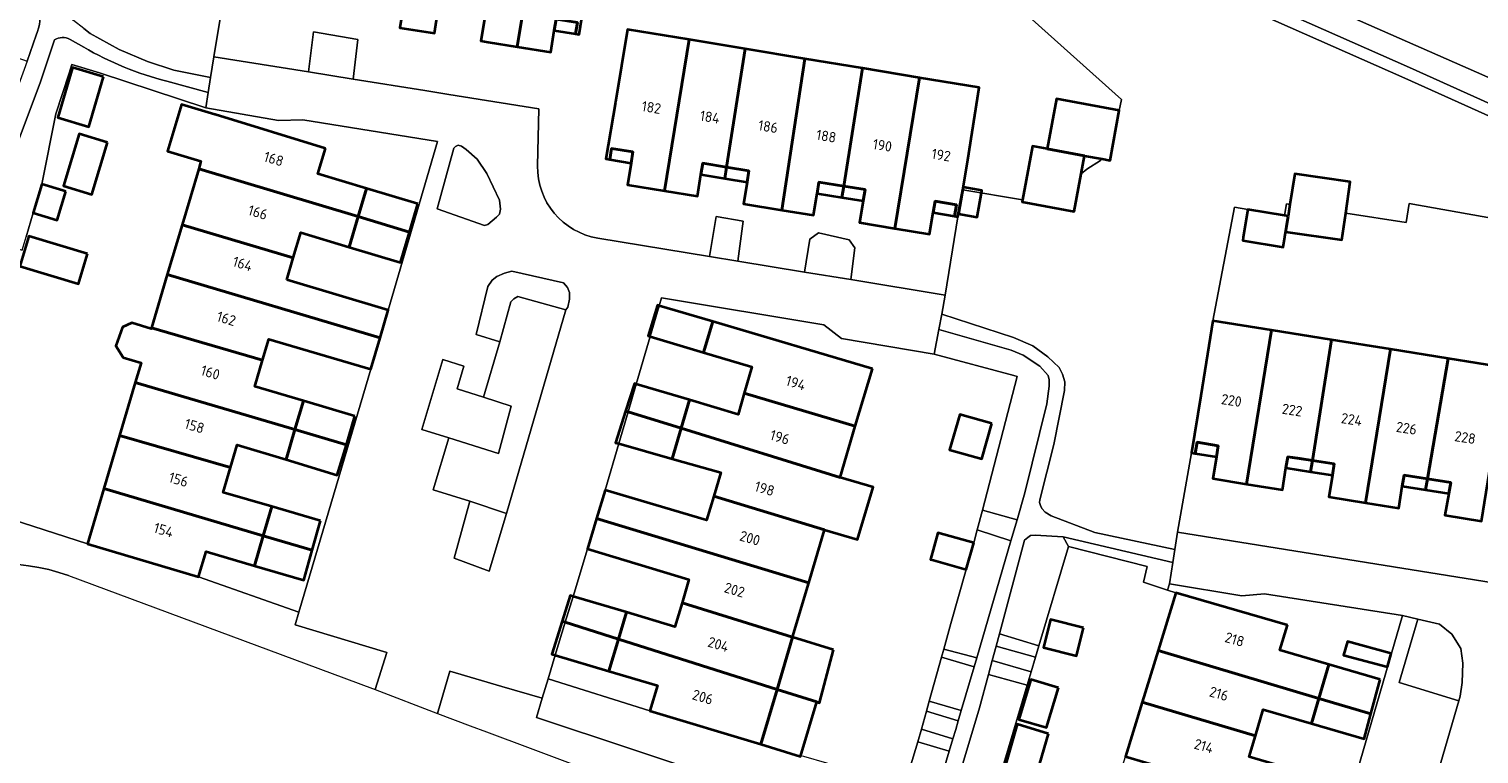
# Model space of a CAD drawing. Header units: metres. Extents: x 178952 to 185583, y 415201 to 419317.
# Tile 31 of 165: x 179960 to 180086, y 418398 to 418461. Entities that reach past the tile are written whole.
import ezdxf
from ezdxf.enums import TextEntityAlignment as Align

# ---------------------------------------------------------------- set-up
doc = ezdxf.new("R2010")
doc.units = ezdxf.units.M
for name, color, linetype, lineweight in [('B-XX-GR-BEPLANTING_CULTUUR_BODEMBEDEKKER-GV', 253, 'Continuous', 18), ('B-XX-GR-BEPLANTING_CULTUUR_BOSPLANTSOEN-GV', 253, 'Continuous', 18), ('B-XX-GR-BEPLANTING_CULTUUR_HEESTERS-GV', 253, 'Continuous', 18), ('B-XX-OG-BEBOUWING-GV', 252, 'Continuous', 35), ('B-XX-OG-BEBOUWING-T18', 252, 'Continuous', 18), ('B-XX-OG-BEBOUWING_SCHUUR-GV', 252, 'Continuous', 35), ('B-XX-OG-TERREIN_CULTUURSCHEIDING-GV', 253, 'Continuous', 18), ('B-XX-OG-WEG-GV', 253, 'Continuous', 18), ('B-XX-VH-VERHARDING_BETONSTRAATSTEEN-GV', 251, 'Continuous', 18)]:
    doc.layers.add(name, color=color, linetype=linetype, lineweight=lineweight)
doc.styles.add('NLCS-ISO-M-T18', font='NLCS-ISO.ttf', dxfattribs={"height": 1.8})

msp = doc.modelspace()

# ---------------------------------------------------------------- linework, layer by layer
at = {"layer": 'B-XX-GR-BEPLANTING_CULTUUR_BODEMBEDEKKER-GV'}
for points in [[(179999.897, 418448.444), (179999.043, 418449.674), (179998.098, 418450.52), (179997.705, 418450.813), (179997.409, 418450.884), (179997.175, 418450.775), (179997.027, 418450.648), (179995.579, 418445.362), (179999.685, 418443.924), (179999.994, 418444.027), (180000.742, 418444.652), (180001, 418444.922), (180001.069, 418445.357), (180001, 418446.141)], [(179999.897, 418448.444), (179999.043, 418449.674), (179998.098, 418450.52), (179997.705, 418450.813), (179997.409, 418450.884), (179997.175, 418450.775), (179997.027, 418450.648), (179995.579, 418445.362), (179999.685, 418443.924), (179999.994, 418444.027), (180000.742, 418444.652), (180001, 418444.922), (180001.069, 418445.357), (180001, 418446.141)], [(180007.056, 418438.117), (180006.875, 418438.57), (180006.539, 418438.958), (180002.064, 418439.984), (180001.423, 418439.803), (180000.748, 418439.5), (180000.361, 418439.189), (179999.97, 418438.639), (179998.955, 418434.478), (180001.007, 418433.841), (180001.986, 418437.313), (180002.244, 418437.584), (180002.585, 418437.785), (180006.746, 418436.607), (180006.928, 418436.857), (180007.065, 418437.539)], [(180007.056, 418438.117), (180006.875, 418438.57), (180006.539, 418438.958), (180002.064, 418439.984), (180001.423, 418439.803), (180000.748, 418439.5), (180000.361, 418439.189), (179999.97, 418438.639), (179998.955, 418434.478), (180001.007, 418433.841), (180001.986, 418437.313), (180002.244, 418437.584), (180002.585, 418437.785), (180006.746, 418436.607), (180006.928, 418436.857), (180007.065, 418437.539)], [(180002.001, 418428.28), (179999.605, 418429.046), (179997.335, 418429.771), (179997.903, 418431.74), (179996.073, 418432.311), (179994.267, 418426.248), (179996.606, 418425.518), (180000.915, 418424.174)], [(180002.001, 418428.28), (179999.605, 418429.046), (179997.335, 418429.771), (179997.903, 418431.74), (179996.073, 418432.311), (179994.267, 418426.248), (179996.606, 418425.518), (180000.915, 418424.174)], [(180001.608, 418418.96), (179998.431, 418420.03), (179997.059, 418415.091), (180000.107, 418413.98)], [(180001.608, 418418.96), (179998.431, 418420.03), (179997.059, 418415.091), (180000.107, 418413.98)], [(180084.332, 418407.256), (180083.575, 418408.502), (180082.495, 418409.377), (180080.613, 418409.811), (180078.993, 418404.317), (180084.166, 418402.734), (180084.286, 418403.145), (180084.465, 418404.305), (180084.51, 418405.993)], [(180004.19, 418401.287), (180004.691, 418402.95), (180001.197, 418403.975), (179996.68, 418405.3), (179995.63, 418401.62), (179998.444, 418400.567), (179999.869, 418400.034), (180003.649, 418398.62), (180036.372, 418386.378), (180037.528, 418390.215)], [(180004.19, 418401.287), (180004.691, 418402.95), (180001.197, 418403.975), (179996.68, 418405.3), (179995.63, 418401.62), (179998.444, 418400.567), (179999.869, 418400.034), (180003.649, 418398.62), (180036.372, 418386.378), (180037.528, 418390.215)]]:
    msp.add_lwpolyline(points, close=True, dxfattribs=at)
for points in [[(179974.89, 418413.48), (179965.26, 418416.33), (179952.977, 418420.304), (179953.495, 418421.837), (179948.119, 418423.747), (179947.577, 418422.463), (179947.51, 418422.266), (179945.905, 418417.568)], [(179963.627, 418413.591), (179987.498, 418404.715), (179990.2, 418403.71), (179991.23, 418406.91), (179983.28, 418409.31), (179983.605, 418410.41), (179974.89, 418413.48)]]:
    msp.add_lwpolyline(points, dxfattribs=at)
at = {"layer": 'B-XX-GR-BEPLANTING_CULTUUR_BODEMBEDEKKER-GV', "extrusion": (0, 0, -1)}
msp.add_arc((-179957.491, 418396.009), 18.622, 65.46899, 109.2378, dxfattribs=at)
at = {"layer": 'B-XX-GR-BEPLANTING_CULTUUR_BOSPLANTSOEN-GV'}
for points in [[(180100.62, 418447.184), (180079.496, 418456.706), (180050.654, 418469.473)], [(180100.62, 418447.184), (180079.496, 418456.706), (180050.654, 418469.473)], [(179964.949, 418461.006), (179965.498, 418460.578), (179968.004, 418459.197), (179970.477, 418458.141), (179972.767, 418457.408), (179975.941, 418456.757), (179976.23, 418458.56), (179977.347, 418465.397)], [(179964.949, 418461.006), (179965.498, 418460.578), (179968.004, 418459.197), (179970.477, 418458.141), (179972.767, 418457.408), (179975.941, 418456.757), (179976.23, 418458.56), (179977.347, 418465.397)], [(180046.635, 418462.28), (180054.917, 418454.867), (180054.73, 418453.893), (180054.729, 418453.888), (180053.928, 418449.573), (180053.256, 418449.698), (180053.107, 418449.553), (180051.923, 418448.809), (180051.425, 418448.407), (180050.814, 418445.139), (180046.304, 418445.976), (180046.339, 418446.167), (180041.156, 418447.031), (180040.741, 418444.68), (180039.641, 418437.89), (180039.335, 418436.243), (180045.546, 418434.213), (180047.228, 418433.49), (180048.53, 418432.554), (180049.53, 418431.615), (180049.816, 418431.042), (180049.994, 418430.376), (180049.965, 418429.624), (180049.05, 418424.941), (180047.84, 418420.166), (180047.822, 418419.916), (180047.891, 418419.647), (180048, 418419.413), (180048.303, 418419.09), (180048.833, 418418.776), (180052.623, 418417.322), (180059.542, 418415.841), (180059.781, 418417.34), (180060.991, 418424.23), (180061.811, 418429.16), (180062.85, 418435.66), (180064.719, 418445.533), (180065.879, 418445.324), (180069.058, 418444.791), (180069.226, 418445.796), (180069.53, 418445.749), (180069.936, 418448.409), (180074.758, 418447.705), (180074.364, 418445.004), (180079.607, 418444.196), (180079.852, 418445.849), (180090.407, 418443.967)], [(180046.635, 418462.28), (180054.917, 418454.867), (180054.73, 418453.893), (180054.729, 418453.888), (180053.928, 418449.573), (180053.256, 418449.698), (180053.107, 418449.553), (180051.923, 418448.809), (180051.425, 418448.407), (180050.814, 418445.139), (180046.304, 418445.976), (180046.339, 418446.167), (180041.156, 418447.031), (180040.741, 418444.68), (180039.641, 418437.89), (180039.335, 418436.243), (180045.546, 418434.213), (180047.228, 418433.49), (180048.53, 418432.554), (180049.53, 418431.615), (180049.816, 418431.042), (180049.994, 418430.376), (180049.965, 418429.624), (180049.05, 418424.941), (180047.84, 418420.166), (180047.822, 418419.916), (180047.891, 418419.647), (180048, 418419.413), (180048.303, 418419.09), (180048.833, 418418.776), (180052.623, 418417.322), (180059.542, 418415.841), (180059.781, 418417.34), (180060.991, 418424.23), (180061.811, 418429.16), (180062.85, 418435.66), (180064.719, 418445.533), (180065.879, 418445.324), (180069.058, 418444.791), (180069.226, 418445.796), (180069.53, 418445.749), (180069.936, 418448.409), (180074.758, 418447.705), (180074.364, 418445.004), (180079.607, 418444.196), (180079.852, 418445.849), (180090.407, 418443.967)]]:
    msp.add_lwpolyline(points, dxfattribs=at)
at = {"layer": 'B-XX-GR-BEPLANTING_CULTUUR_HEESTERS-GV'}
for points in [[(179960.199, 418465.16), (179959.527, 418466.933), (179959.147, 418465.501), (179959.011, 418464.84), (179958.988, 418464.764), (179959.191, 418464.701), (179957.678, 418459.663), (179957.492, 418459.719), (179957.307, 418459.13), (179960.027, 418458.178), (179960.831, 418460.437)], [(179962.417, 418460.02), (179961.153, 418456.298), (179957.812, 418447.377), (179956.033, 418442.896), (179959.6, 418441.799), (179959.943, 418442.952), (179960.557, 418445.032), (179961.299, 418447.519)], [(179964.942, 418459.387), (179963.759, 418460.062)], [(179961.299, 418447.519), (179962.522, 418453.612), (179963.68, 418457.134), (179963.905, 418457.885), (179966.317, 418457.179), (179975.52, 418454.13), (179975.731, 418455.448), (179972.144, 418456.439)]]:
    msp.add_lwpolyline(points, dxfattribs=at)
for points in [[(179988.717, 418460.055), (179984.872, 418460.733), (179984.42, 418457.248), (179988.303, 418456.626)], [(180022.131, 418444.314), (180019.773, 418444.71), (180019.189, 418441.25), (180021.668, 418440.842)], [(180045.325, 418416.587), (180042.412, 418417.561), (180042.112, 418416.414), (180041.464, 418414.115), (180040.122, 418409.423), (180039.508, 418407.221), (180042.365, 418406.456)], [(180050.322, 418416.108), (180049.857, 418416.943), (180047.431, 418417.092), (180047.039, 418417.058), (180046.801, 418416.899), (180046.52, 418416.655), (180044.338, 418408.539), (180047.763, 418407.504)], [(180049.857, 418416.943), (180050.322, 418416.108), (180057.146, 418414.374), (180056.834, 418413.001), (180058.912, 418412.317), (180059.071, 418412.88), (180059.365, 418414.729)], [(180047.466, 418406.505), (180044.049, 418407.465), (180043.719, 418406.237), (180047.088, 418405.233)], [(180046.745, 418404.078), (180043.392, 418405.019), (180042.61, 418402.112), (180041.078, 418396.997), (180044.322, 418395.932)], [(180023.651, 418398.97), (180014.031, 418401.85), (180005.206, 418404.645), (180004.691, 418402.95), (180004.19, 418401.287), (180037.528, 418390.215), (180037.551, 418390.292), (180038.809, 418394.466), (180036.088, 418395.286), (180033.349, 418396.162), (180027.368, 418397.894), (180027.113, 418397.968), (180027.094, 418397.904)]]:
    msp.add_lwpolyline(points, close=True, dxfattribs=at)
for centre, radius, start, end in [((179956.381, 418462.245), 4.803, 337.88508, 37.35824), ((179963.124, 418458.888), 1.335, 61.59881, 121.98634)]:
    msp.add_arc(centre, radius, start, end, dxfattribs=at)
at = {"layer": 'B-XX-GR-BEPLANTING_CULTUUR_HEESTERS-GV', "extrusion": (0, 0, -1)}
msp.add_arc((-179979.368, 418484.358), 28.839, 284.50667, 300.01492, dxfattribs=at)
at = {"layer": 'B-XX-OG-BEBOUWING-GV'}
for points in [[(179999.498, 418473.522), (179994.491, 418474.323), (179992.355, 418461.075), (179995.35, 418460.59), (179995.653, 418462.469), (179995.81, 418463.44), (179997.852, 418463.106)], [(180004.72, 418472.687), (179999.498, 418473.522), (179997.852, 418463.106), (179999.84, 418462.78), (179999.683, 418461.808), (179999.38, 418459.93), (180000, 418459.831), (180002.535, 418459.425)], [(180004.72, 418472.687), (179999.498, 418473.522), (179997.852, 418463.106), (179999.84, 418462.78), (179999.683, 418461.808), (179999.38, 418459.93), (180000, 418459.831), (180002.535, 418459.425)], [(180009.734, 418471.885), (180004.72, 418472.687), (180002.535, 418459.425), (180005.441, 418458.96), (180005.738, 418460.841), (180005.891, 418461.81), (180007.741, 418461.52), (180007.581, 418460.54), (180007.911, 418460.49), (180008.373, 418463.377), (180008.701, 418465.43)], [(180007.741, 418461.52), (180005.891, 418461.81), (180005.738, 418460.841), (180007.581, 418460.54)], [(180017.424, 418460.041), (180012.09, 418460.922), (180011.051, 418454.63), (180010.221, 418449.7), (180010.551, 418449.65), (180010.711, 418450.62), (180012.561, 418450.31), (180012.397, 418449.339), (180012.081, 418447.46), (180015.286, 418446.943)], [(180022.278, 418459.24), (180017.424, 418460.041), (180015.286, 418446.943), (180018.151, 418446.48), (180018.459, 418448.35), (180018.621, 418449.33), (180020.674, 418448.991)], [(180027.464, 418458.384), (180022.278, 418459.24), (180020.674, 418448.991), (180022.621, 418448.67), (180022.464, 418447.699), (180022.161, 418445.82), (180025.475, 418445.272)], [(180032.472, 418457.557), (180027.464, 418458.384), (180025.475, 418445.272), (180028.211, 418444.82), (180028.52, 418446.7), (180028.681, 418447.68), (180030.837, 418447.336)], [(180037.396, 418456.744), (180032.472, 418457.557), (180030.837, 418447.336), (180032.691, 418447.04), (180032.523, 418446.063), (180032.201, 418444.19), (180035.264, 418443.685)], [(180041.611, 418449.61), (180042.591, 418455.886), (180037.396, 418456.744), (180035.264, 418443.685), (180038.261, 418443.19), (180038.589, 418445.06), (180038.761, 418446.04), (180040.601, 418445.71), (180040.431, 418444.74), (180040.741, 418444.68), (180041.156, 418447.031)], [(179985.91, 418450.61), (179976.335, 418453.539), (179976.3, 418453.55), (179973.43, 418454.42), (179972.204, 418450.378), (179975.099, 418449.5), (179974.908, 418448.857), (179988.73, 418444.706), (179989.45, 418447.15), (179985.24, 418448.4)], [(179967.017, 418451.116), (179964.561, 418451.866), (179963.191, 418447.374), (179965.646, 418446.625)], [(180012.561, 418450.31), (180010.711, 418450.62), (180010.551, 418449.65), (180012.397, 418449.339)], [(180051.425, 418448.407), (180051.72, 418449.983), (180048.479, 418450.585), (180047.203, 418450.822), (180046.339, 418446.167), (180046.304, 418445.976), (180050.814, 418445.139)], [(179988.73, 418444.706), (179974.908, 418448.857), (179973.468, 418444.003), (179983.113, 418441.141), (179983.76, 418443.32), (179987.95, 418442.06)], [(180020.674, 418448.991), (180018.621, 418449.33), (180018.459, 418448.35), (180020.516, 418448.016)], [(180022.621, 418448.67), (180020.674, 418448.991), (180020.516, 418448.016), (180022.464, 418447.699)], [(180030.837, 418447.336), (180028.681, 418447.68), (180028.52, 418446.7), (180030.665, 418446.359)], [(180074.364, 418445.004), (180074.758, 418447.705), (180069.936, 418448.409), (180069.53, 418445.749), (180069.375, 418444.738), (180069.15, 418443.391), (180074.025, 418442.679)], [(179993.915, 418445.824), (179989.45, 418447.15), (179988.73, 418444.706), (179993.184, 418443.368)], [(180032.691, 418447.04), (180030.837, 418447.336), (180030.665, 418446.359), (180032.523, 418446.063)], [(180040.786, 418444.936), (180042.415, 418444.648), (180042.788, 418446.759), (180042.823, 418446.958), (180041.194, 418447.245)], [(180040.601, 418445.71), (180038.761, 418446.04), (180038.589, 418445.06), (180040.431, 418444.74)], [(179982.54, 418439.21), (179983.113, 418441.141), (179973.468, 418444.003), (179972.188, 418439.688), (179990.636, 418434.196), (179991.35, 418436.59)], [(179993.184, 418443.368), (179988.73, 418444.706), (179987.95, 418442.06), (179992.397, 418440.723)], [(179965.277, 418441.479), (179960.176, 418443.005), (179959.396, 418440.396), (179964.496, 418438.871)], [(179972.188, 418439.688), (179970.816, 418435.061), (179980.451, 418432.246), (179981, 418434.09), (179989.83, 418431.49), (179990.636, 418434.196)], [(180019.481, 418435.61), (180014.848, 418436.982), (180014.687, 418437.03), (180013.892, 418434.367), (180014.063, 418434.316), (180018.681, 418432.93)], [(179980.451, 418432.246), (179970.816, 418435.061), (179970.793, 418434.984), (179969.1, 418435.486), (179968.295, 418435.117), (179967.726, 418433.499), (179968.357, 418432.493), (179969.917, 418432.031), (179969.412, 418430.328), (179983.255, 418426.234), (179984, 418428.73), (179979.78, 418429.99)], [(180033.321, 418431.51), (180019.481, 418435.61), (180018.681, 418432.93), (180022.881, 418431.67), (180022.211, 418429.396), (180031.843, 418426.537)], [(180067.933, 418434.848), (180062.85, 418435.66), (180061.811, 418429.16), (180060.991, 418424.23), (180061.311, 418424.18), (180061.471, 418425.14), (180063.311, 418424.84), (180063.151, 418423.87), (180062.841, 418421.99), (180065.77, 418421.524)], [(180073.118, 418434.019), (180067.933, 418434.848), (180065.77, 418421.524), (180068.881, 418421.03), (180069.178, 418422.92), (180069.331, 418423.89), (180071.48, 418423.554)], [(180078.242, 418433.2), (180073.118, 418434.019), (180071.48, 418423.554), (180073.361, 418423.26), (180073.205, 418422.291), (180072.901, 418420.4), (180076.076, 418419.898)], [(180083.255, 418432.399), (180078.242, 418433.2), (180076.076, 418419.898), (180078.971, 418419.44), (180079.269, 418421.33), (180079.421, 418422.29), (180081.457, 418421.973)], [(180088.282, 418431.595), (180083.255, 418432.399), (180081.457, 418421.973), (180083.471, 418421.66), (180083.299, 418420.704), (180082.961, 418418.82), (180086.139, 418418.312)], [(179983.255, 418426.234), (179969.412, 418430.328), (179968.044, 418425.716), (179977.657, 418422.941), (179978.24, 418424.93), (179982.48, 418423.64)], [(180017.461, 418428.81), (180012.845, 418430.18), (180012.685, 418430.228), (180011.919, 418427.842), (180012.136, 418427.775), (180016.734, 418426.355)], [(179988.456, 418427.4), (179984, 418428.73), (179983.255, 418426.234), (179987.713, 418424.915)], [(180022.211, 418429.396), (180021.671, 418427.56), (180017.461, 418428.81), (180016.734, 418426.355), (180030.524, 418422.097), (180031.843, 418426.537)], [(180016.734, 418426.355), (180012.136, 418427.775), (180011.919, 418427.842), (180011.041, 418425.106), (180011.326, 418425.025), (180015.951, 418423.71)], [(179987.713, 418424.915), (179983.255, 418426.234), (179982.48, 418423.64), (179986.928, 418422.287)], [(180030.524, 418422.097), (180016.734, 418426.355), (180015.951, 418423.71), (180020.171, 418422.51), (180019.564, 418420.459), (180029.176, 418417.561), (180032.035, 418416.711), (180033.383, 418421.247)], [(179977.657, 418422.941), (179968.044, 418425.716), (179966.681, 418421.122), (179980.505, 418417.034), (179981.25, 418419.56), (179977.03, 418420.8)], [(180063.311, 418424.84), (180061.471, 418425.14), (180061.311, 418424.18), (180063.151, 418423.87)], [(180071.48, 418423.554), (180070.406, 418423.722), (180069.331, 418423.89), (180069.178, 418422.92), (180071.31, 418422.587)], [(180073.361, 418423.26), (180072.421, 418423.407), (180071.48, 418423.554), (180071.31, 418422.587), (180073.205, 418422.291)], [(180081.457, 418421.973), (180079.421, 418422.29), (180079.269, 418421.33), (180081.284, 418421.017)], [(180083.471, 418421.66), (180081.457, 418421.973), (180081.284, 418421.017), (180083.299, 418420.704)], [(179980.505, 418417.034), (179966.681, 418421.122), (179965.26, 418416.33), (179974.89, 418413.48), (179975.55, 418415.67), (179979.74, 418414.44)], [(180019.564, 418420.459), (180018.951, 418418.39), (180010.141, 418421), (180009.412, 418418.543), (180027.806, 418412.951), (180029.176, 418417.561)], [(179985.461, 418418.323), (179981.25, 418419.56), (179980.505, 418417.034), (179984.75, 418415.779)], [(180009.412, 418418.543), (180008.631, 418415.91), (180017.421, 418413.26), (180016.818, 418411.23), (180026.41, 418408.253), (180027.806, 418412.951)], [(179984.75, 418415.779), (179980.505, 418417.034), (179979.74, 418414.44), (179984.025, 418413.182)], [(180012.001, 418410.4), (180007.374, 418411.777), (180007.128, 418411.85), (180006.43, 418409.624), (180006.694, 418409.54), (180011.309, 418408.077)], [(180016.818, 418411.23), (180016.201, 418409.15), (180012.001, 418410.4), (180011.309, 418408.077), (180025.061, 418403.716), (180026.41, 418408.253)], [(180069.311, 418409.3), (180059.631, 418412.08), (180058.097, 418407.091), (180072.037, 418402.945), (180072.891, 418405.88), (180068.661, 418407.11)], [(180011.309, 418408.077), (180006.694, 418409.54), (180006.43, 418409.624), (180005.536, 418406.768), (180005.825, 418406.682), (180010.481, 418405.3)], [(180025.061, 418403.716), (180011.309, 418408.077), (180010.481, 418405.3), (180014.691, 418404.05), (180014.031, 418401.85), (180023.651, 418398.97)], [(180029.949, 418407.155), (180026.41, 418408.253), (180025.061, 418403.716), (180028.493, 418402.628), (180028.737, 418402.55)], [(180078.315, 418406.823), (180074.526, 418407.86), (180074.182, 418406.687), (180077.982, 418405.674)], [(180072.037, 418402.945), (180058.097, 418407.091), (180056.719, 418402.61), (180066.531, 418399.701), (180067.191, 418401.99), (180071.401, 418400.76)], [(180077.336, 418404.588), (180072.891, 418405.88), (180072.037, 418402.945), (180076.538, 418401.606)], [(180028.493, 418402.628), (180025.061, 418403.716), (180023.651, 418398.97), (180027.094, 418397.904)], [(180066.531, 418399.701), (180056.719, 418402.61), (180055.273, 418397.909), (180069.385, 418393.748), (180070.221, 418396.64), (180066.001, 418397.86)], [(180076.538, 418401.606), (180072.037, 418402.945), (180071.401, 418400.76), (180075.956, 418399.429)]]:
    msp.add_lwpolyline(points, close=True, dxfattribs=at)
at = {"layer": 'B-XX-OG-BEBOUWING_SCHUUR-GV'}
for points in [[(179966.663, 418456.826), (179963.973, 418457.62), (179962.694, 418453.289), (179965.383, 418452.495)], [(180048.479, 418450.585), (180051.72, 418449.983), (180053.256, 418449.698), (180053.928, 418449.573), (180054.729, 418453.888), (180054.73, 418453.893), (180049.28, 418454.904)], [(179963.387, 418446.884), (179963.141, 418446.959), (179961.299, 418447.519), (179960.557, 418445.032), (179962.645, 418444.397)], [(180069.375, 418444.738), (180069.058, 418444.791), (180065.879, 418445.324), (180065.478, 418442.917), (180065.43, 418442.629), (180068.924, 418442.044)], [(180043.686, 418426.757), (180040.904, 418427.557), (180040.022, 418424.496), (180042.804, 418423.697)], [(180042.112, 418416.414), (180039.005, 418417.29), (180038.358, 418414.99), (180038.608, 418414.92), (180041.464, 418414.115)], [(180051.631, 418409.044), (180048.766, 418409.765), (180048.152, 418407.339), (180051.017, 418406.618)], [(180049.452, 418403.86), (180047.061, 418404.578), (180046.018, 418401.103), (180048.417, 418400.411)], [(180048.6, 418399.858), (180045.863, 418400.692), (180044.711, 418396.654), (180047.443, 418395.907)]]:
    msp.add_lwpolyline(points, close=True, dxfattribs=at)
at = {"layer": 'B-XX-OG-TERREIN_CULTUURSCHEIDING-GV'}
for points in [[(179977.347, 418465.397), (179976.23, 418458.56)], [(179977.347, 418465.397), (179976.23, 418458.56)], [(180008.373, 418463.377), (180007.911, 418460.49), (180007.581, 418460.54), (180007.741, 418461.52)], [(180008.373, 418463.377), (180007.911, 418460.49), (180007.581, 418460.54), (180007.741, 418461.52)], [(179995.653, 418462.469), (179995.35, 418460.59), (179992.355, 418461.075)], [(179995.653, 418462.469), (179995.35, 418460.59), (179992.355, 418461.075)], [(180005.891, 418461.81), (180005.738, 418460.841), (180005.441, 418458.96), (180002.535, 418459.425), (180000, 418459.831), (179999.38, 418459.93), (179999.683, 418461.808)], [(180005.891, 418461.81), (180005.738, 418460.841), (180005.441, 418458.96), (180002.535, 418459.425), (180000, 418459.831), (179999.38, 418459.93), (179999.683, 418461.808)], [(180009.509, 418442.84), (180019.189, 418441.25), (180019.773, 418444.71), (180022.131, 418444.314), (180021.668, 418440.842), (180027.434, 418439.895), (180027.885, 418442.746), (180028.639, 418443.283), (180031.322, 418442.675), (180031.8, 418441.988), (180031.439, 418439.237), (180039.641, 418437.89), (180040.741, 418444.68), (180040.431, 418444.74), (180040.601, 418445.71), (180038.761, 418446.04), (180038.589, 418445.06), (180038.261, 418443.19), (180035.264, 418443.685), (180032.201, 418444.19), (180032.523, 418446.063), (180032.691, 418447.04), (180030.837, 418447.336), (180028.681, 418447.68), (180028.52, 418446.7), (180028.211, 418444.82), (180025.475, 418445.272), (180022.161, 418445.82), (180022.464, 418447.699), (180022.621, 418448.67), (180020.674, 418448.991), (180018.621, 418449.33), (180018.459, 418448.35), (180018.151, 418446.48), (180015.286, 418446.943), (180012.081, 418447.46), (180012.397, 418449.339), (180012.561, 418450.31), (180010.711, 418450.62), (180010.551, 418449.65), (180010.221, 418449.7), (180011.051, 418454.63), (180012.09, 418460.922), (180017.424, 418460.041), (180022.278, 418459.24), (180027.464, 418458.384), (180032.472, 418457.557), (180037.396, 418456.744), (180042.591, 418455.886), (180041.611, 418449.61), (180041.156, 418447.031), (180046.339, 418446.167), (180046.304, 418445.976), (180050.814, 418445.139), (180051.425, 418448.407), (180051.923, 418448.809), (180053.107, 418449.553), (180053.256, 418449.698), (180053.928, 418449.573), (180054.729, 418453.888), (180054.73, 418453.893), (180054.917, 418454.867), (180046.635, 418462.28)], [(180009.509, 418442.84), (180019.189, 418441.25), (180019.773, 418444.71), (180022.131, 418444.314), (180021.668, 418440.842), (180027.434, 418439.895), (180027.885, 418442.746), (180028.639, 418443.283), (180031.322, 418442.675), (180031.8, 418441.988), (180031.439, 418439.237), (180039.641, 418437.89), (180040.741, 418444.68), (180040.431, 418444.74), (180040.601, 418445.71), (180038.761, 418446.04), (180038.589, 418445.06), (180038.261, 418443.19), (180035.264, 418443.685), (180032.201, 418444.19), (180032.523, 418446.063), (180032.691, 418447.04), (180030.837, 418447.336), (180028.681, 418447.68), (180028.52, 418446.7), (180028.211, 418444.82), (180025.475, 418445.272), (180022.161, 418445.82), (180022.464, 418447.699), (180022.621, 418448.67), (180020.674, 418448.991), (180018.621, 418449.33), (180018.459, 418448.35), (180018.151, 418446.48), (180015.286, 418446.943), (180012.081, 418447.46), (180012.397, 418449.339), (180012.561, 418450.31), (180010.711, 418450.62), (180010.551, 418449.65), (180010.221, 418449.7), (180011.051, 418454.63), (180012.09, 418460.922), (180017.424, 418460.041), (180022.278, 418459.24), (180027.464, 418458.384), (180032.472, 418457.557), (180037.396, 418456.744), (180042.591, 418455.886), (180041.611, 418449.61), (180041.156, 418447.031), (180046.339, 418446.167), (180046.304, 418445.976), (180050.814, 418445.139), (180051.425, 418448.407), (180051.923, 418448.809), (180053.107, 418449.553), (180053.256, 418449.698), (180053.928, 418449.573), (180054.729, 418453.888), (180054.73, 418453.893), (180054.917, 418454.867), (180046.635, 418462.28)], [(179976.23, 418458.56), (179984.42, 418457.248), (179984.872, 418460.733), (179988.717, 418460.055), (179988.303, 418456.626), (179994.521, 418455.631), (179996.612, 418455.296), (180004.391, 418454.05), (180004.291, 418449.11)], [(179976.23, 418458.56), (179984.42, 418457.248), (179984.872, 418460.733), (179988.717, 418460.055), (179988.303, 418456.626), (179994.521, 418455.631), (179996.612, 418455.296), (180004.391, 418454.05), (180004.291, 418449.11)], [(179952.977, 418420.304), (179965.26, 418416.33), (179966.681, 418421.122), (179968.044, 418425.716), (179969.412, 418430.328), (179969.917, 418432.031), (179968.357, 418432.493), (179967.726, 418433.499), (179968.295, 418435.117), (179969.1, 418435.486), (179970.793, 418434.984), (179970.816, 418435.061), (179972.188, 418439.688), (179973.468, 418444.003), (179974.908, 418448.857), (179975.099, 418449.5), (179972.204, 418450.378), (179973.43, 418454.42), (179976.3, 418453.55), (179976.335, 418453.539), (179985.91, 418450.61), (179985.24, 418448.4), (179989.45, 418447.15), (179988.73, 418444.706), (179987.95, 418442.06), (179983.76, 418443.32), (179983.113, 418441.141), (179982.54, 418439.21), (179991.35, 418436.59), (179995.63, 418451.22), (179983.93, 418453.09), (179981.83, 418453.03), (179975.52, 418454.13), (179966.317, 418457.179), (179963.905, 418457.885), (179963.68, 418457.134), (179962.522, 418453.612), (179961.299, 418447.519), (179960.557, 418445.032), (179959.943, 418442.952)], [(180090.407, 418443.967), (180079.852, 418445.849), (180079.607, 418444.196), (180074.364, 418445.004), (180074.758, 418447.705), (180069.936, 418448.409), (180069.53, 418445.749), (180069.226, 418445.796), (180069.058, 418444.791), (180065.879, 418445.324), (180064.719, 418445.533), (180062.85, 418435.66), (180067.933, 418434.848), (180073.118, 418434.019), (180078.242, 418433.2), (180083.255, 418432.399), (180088.282, 418431.595)], [(180036.088, 418395.286), (180037.265, 418399.178), (180037.567, 418400.26), (180038.009, 418401.846), (180038.245, 418402.691), (180039.313, 418406.522), (180039.508, 418407.221), (180040.122, 418409.423), (180041.464, 418414.115), (180042.112, 418416.414), (180042.412, 418417.561), (180042.857, 418419.264), (180045.885, 418430.85), (180045.593, 418430.917), (180038.691, 418432.77), (180030.651, 418434.14), (180029.111, 418435.33), (180015.051, 418437.67), (180014.848, 418436.982), (180014.063, 418434.316), (180012.845, 418430.18), (180012.136, 418427.775), (180011.326, 418425.025), (180010.141, 418421), (180018.951, 418418.39), (180019.564, 418420.459), (180020.171, 418422.51), (180015.951, 418423.71), (180016.734, 418426.355), (180017.461, 418428.81), (180021.671, 418427.56), (180022.211, 418429.396), (180022.881, 418431.67), (180018.681, 418432.93), (180019.481, 418435.61), (180033.321, 418431.51), (180031.843, 418426.537), (180030.524, 418422.097), (180033.383, 418421.247), (180032.035, 418416.711), (180029.176, 418417.561), (180027.806, 418412.951), (180026.41, 418408.253), (180025.061, 418403.716), (180023.651, 418398.97), (180027.094, 418397.904)], [(180086.139, 418418.312), (180082.961, 418418.82), (180083.299, 418420.704), (180083.471, 418421.66), (180081.457, 418421.973), (180079.421, 418422.29), (180079.269, 418421.33), (180078.971, 418419.44), (180076.076, 418419.898), (180072.901, 418420.4), (180073.205, 418422.291), (180073.361, 418423.26), (180071.48, 418423.554), (180069.331, 418423.89), (180069.178, 418422.92), (180068.881, 418421.03), (180065.77, 418421.524), (180062.841, 418421.99), (180063.151, 418423.87), (180063.311, 418424.84), (180061.471, 418425.14), (180061.311, 418424.18), (180060.991, 418424.23), (180059.781, 418417.34), (180087.861, 418412.85)]]:
    msp.add_lwpolyline(points, dxfattribs=at)
for points in [[(179989.83, 418431.49), (179981, 418434.09), (179980.451, 418432.246), (179979.78, 418429.99), (179984, 418428.73), (179983.255, 418426.234), (179982.48, 418423.64), (179978.24, 418424.93), (179977.657, 418422.941), (179977.03, 418420.8), (179981.25, 418419.56), (179980.505, 418417.034), (179979.74, 418414.44), (179975.55, 418415.67), (179974.89, 418413.48), (179983.605, 418410.41)], [(180048.444, 418428.476), (180048.642, 418430.007), (180048.657, 418430.559), (180048.557, 418430.918), (180047.849, 418431.735), (180046.386, 418432.695), (180045.361, 418433.12), (180039.092, 418434.93), (180038.691, 418432.77), (180045.593, 418430.917), (180045.885, 418430.85), (180042.857, 418419.264), (180045.863, 418418.427), (180046.545, 418420.761)], [(180055.273, 418397.909), (180056.719, 418402.61), (180058.097, 418407.091), (180059.631, 418412.08), (180058.912, 418412.317), (180056.834, 418413.001), (180057.146, 418414.374), (180050.322, 418416.108), (180047.763, 418407.504), (180047.466, 418406.505), (180047.088, 418405.233), (180046.745, 418404.078), (180044.322, 418395.932), (180043.898, 418394.505), (180043.698, 418393.833), (180043.027, 418391.953), (180042.737, 418390.931), (180042.398, 418389.736), (180041.629, 418387.2), (180044.103, 418386.45), (180051.141, 418384.47), (180052.486, 418388.844), (180053.83, 418393.215)], [(180012.001, 418410.4), (180016.201, 418409.15), (180016.818, 418411.23), (180017.421, 418413.26), (180008.631, 418415.91), (180007.374, 418411.777), (180006.694, 418409.54), (180005.825, 418406.682), (180005.206, 418404.645), (180014.031, 418401.85), (180014.691, 418404.05), (180010.481, 418405.3), (180011.309, 418408.077)], [(180079.271, 418410.12), (180067.331, 418411.99), (180065.361, 418411.84), (180059.071, 418412.88), (180058.912, 418412.317), (180059.631, 418412.08), (180069.311, 418409.3), (180068.661, 418407.11), (180072.891, 418405.88), (180072.037, 418402.945), (180071.401, 418400.76), (180067.191, 418401.99), (180066.531, 418399.701), (180066.001, 418397.86), (180070.221, 418396.64), (180069.385, 418393.748), (180068.741, 418391.52), (180064.501, 418392.75), (180063.808, 418390.352), (180063.311, 418388.63), (180072.247, 418386.053), (180071.494, 418383.287)], [(180042.133, 418405.662), (180039.313, 418406.522), (180038.245, 418402.691), (180041.028, 418401.883)], [(180040.772, 418401.006), (180038.009, 418401.846), (180037.567, 418400.26), (180040.307, 418399.44), (180040.547, 418400.237)], [(180039.985, 418398.37), (180037.265, 418399.178), (180036.088, 418395.286), (180038.809, 418394.466)]]:
    msp.add_lwpolyline(points, close=True, dxfattribs=at)
msp.add_arc((180010.516, 418448.985), 6.227, 178.84702, 260.68858, dxfattribs=at)
msp.add_arc((180010.516, 418448.985), 6.227, 178.84702, 260.68858, dxfattribs=at)
at = {"layer": 'B-XX-OG-WEG-GV'}
for points in [[(179958.579, 418513.492), (179985.004, 418501.803), (180010.853, 418490.381), (180035.501, 418479.439), (180047.733, 418474.008), (180060.079, 418468.526), (180086.41, 418456.899), (180099.557, 418450.962), (180111.448, 418445.161), (180123.949, 418437.89), (180134.905, 418430.818), (180144.16, 418424.844), (180147.401, 418422.805), (180172.134, 418407.362)], [(179958.579, 418513.492), (179985.004, 418501.803), (180010.853, 418490.381), (180035.501, 418479.439), (180047.733, 418474.008), (180060.079, 418468.526), (180086.41, 418456.899), (180099.557, 418450.962), (180111.448, 418445.161), (180123.949, 418437.89), (180134.905, 418430.818), (180144.16, 418424.844), (180147.401, 418422.805), (180172.134, 418407.362)], [(179955.222, 418511.772), (179964.699, 418507.598), (179966.771, 418506.684), (179977.214, 418502.079), (179993.115, 418495.067), (180023.233, 418481.601), (180046.534, 418471.296), (180050.654, 418469.473), (180079.496, 418456.706), (180100.62, 418447.184), (180107.715, 418443.673), (180112.839, 418441.057), (180123.161, 418434.886), (180133.364, 418428.284), (180140.288, 418423.805), (180163.401, 418409.051)], [(179955.222, 418511.772), (179964.699, 418507.598), (179966.771, 418506.684), (179977.214, 418502.079), (179993.115, 418495.067), (180023.233, 418481.601), (180046.534, 418471.296), (180050.654, 418469.473), (180079.496, 418456.706), (180100.62, 418447.184), (180107.715, 418443.673), (180112.839, 418441.057), (180123.161, 418434.886), (180133.364, 418428.284), (180140.288, 418423.805), (180163.401, 418409.051)], [(180163.929, 418409.9), (180140.829, 418424.646), (180133.907, 418429.124), (180123.689, 418435.735), (180113.323, 418441.933), (180108.165, 418444.566), (180101.048, 418448.088), (180079.904, 418457.619), (180051.059, 418470.388), (180046.939, 418472.21), (180023.639, 418482.515), (179993.521, 418495.981), (179965.103, 418508.513), (179955.625, 418512.687)], [(180163.929, 418409.9), (180140.829, 418424.646), (180133.907, 418429.124), (180123.689, 418435.735), (180113.323, 418441.933), (180108.165, 418444.566), (180101.048, 418448.088), (180079.904, 418457.619), (180051.059, 418470.388), (180046.939, 418472.21), (180023.639, 418482.515), (179993.521, 418495.981), (179965.103, 418508.513), (179955.625, 418512.687)], [(179972.144, 418456.439), (179975.731, 418455.448), (179975.941, 418456.757), (179972.767, 418457.408), (179970.477, 418458.141), (179968.004, 418459.197), (179965.498, 418460.578), (179964.949, 418461.006), (179964.055, 418461.703), (179962.781, 418463.388), (179961.464, 418465.66), (179960.269, 418467.919), (179959.804, 418468.797)], [(179960.831, 418460.437), (179960.027, 418458.178), (179959.765, 418457.442), (179959.319, 418456.188), (179956.669, 418449.473), (179956.131, 418448.111), (179955.331, 418446.083), (179954.467, 418443.727), (179953.978, 418442.427), (179952.527, 418438.694), (179951.016, 418434.985), (179950.406, 418434.878), (179949.868, 418434.904), (179945.873, 418436.146), (179919.011, 418444.497)], [(179945.905, 418417.568), (179947.51, 418422.266), (179947.577, 418422.463), (179948.119, 418423.747), (179948.598, 418424.882), (179951.739, 418432.327), (179952.267, 418433.581), (179954.095, 418438.065), (179954.38, 418438.767), (179955.5, 418441.553), (179956.033, 418442.896), (179957.812, 418447.377), (179961.153, 418456.298), (179962.417, 418460.02)], [(179963.759, 418460.062), (179964.942, 418459.387)], [(180004.291, 418449.11), (180004.391, 418454.05), (179996.612, 418455.296), (179994.521, 418455.631), (179988.303, 418456.626), (179984.42, 418457.248), (179976.23, 418458.56), (179975.941, 418456.757), (179975.731, 418455.448), (179975.52, 418454.13), (179981.83, 418453.03), (179983.93, 418453.09), (179995.63, 418451.22), (179991.35, 418436.59), (179990.636, 418434.196), (179989.83, 418431.49), (179983.605, 418410.41), (179983.28, 418409.31), (179991.23, 418406.91), (179990.2, 418403.71), (179995.63, 418401.62), (179996.68, 418405.3), (180001.197, 418403.975), (180004.691, 418402.95), (180005.206, 418404.645), (180005.825, 418406.682), (180006.694, 418409.54), (180007.374, 418411.777), (180008.631, 418415.91), (180009.412, 418418.543), (180010.141, 418421), (180011.326, 418425.025), (180012.136, 418427.775), (180012.845, 418430.18)], [(180004.291, 418449.11), (180004.391, 418454.05), (179996.612, 418455.296), (179994.521, 418455.631), (179988.303, 418456.626), (179984.42, 418457.248), (179976.23, 418458.56), (179975.941, 418456.757), (179975.731, 418455.448), (179975.52, 418454.13), (179981.83, 418453.03), (179983.93, 418453.09), (179995.63, 418451.22), (179991.35, 418436.59), (179990.636, 418434.196), (179989.83, 418431.49), (179983.605, 418410.41), (179983.28, 418409.31), (179991.23, 418406.91), (179990.2, 418403.71), (179995.63, 418401.62), (179996.68, 418405.3), (180001.197, 418403.975), (180004.691, 418402.95), (180005.206, 418404.645), (180005.825, 418406.682), (180006.694, 418409.54), (180007.374, 418411.777), (180008.631, 418415.91), (180009.412, 418418.543), (180010.141, 418421), (180011.326, 418425.025), (180012.136, 418427.775), (180012.845, 418430.18)], [(180012.845, 418430.18), (180014.063, 418434.316), (180014.848, 418436.982), (180015.051, 418437.67), (180029.111, 418435.33), (180030.651, 418434.14), (180038.691, 418432.77), (180039.092, 418434.93), (180039.335, 418436.243), (180039.641, 418437.89), (180031.439, 418439.237), (180027.434, 418439.895), (180021.668, 418440.842), (180019.189, 418441.25), (180009.509, 418442.84)], [(180012.845, 418430.18), (180014.063, 418434.316), (180014.848, 418436.982), (180015.051, 418437.67), (180029.111, 418435.33), (180030.651, 418434.14), (180038.691, 418432.77), (180039.092, 418434.93), (180039.335, 418436.243), (180039.641, 418437.89), (180031.439, 418439.237), (180027.434, 418439.895), (180021.668, 418440.842), (180019.189, 418441.25), (180009.509, 418442.84)], [(180041.078, 418396.997), (180042.61, 418402.112), (180043.392, 418405.019), (180043.719, 418406.237), (180044.049, 418407.465), (180044.338, 418408.539), (180046.52, 418416.655), (180046.801, 418416.899), (180047.039, 418417.058), (180047.431, 418417.092), (180049.857, 418416.943), (180059.365, 418414.729), (180059.542, 418415.841), (180052.623, 418417.322), (180048.833, 418418.776), (180048.303, 418419.09), (180048, 418419.413), (180047.891, 418419.647), (180047.822, 418419.916), (180047.84, 418420.166), (180049.05, 418424.941), (180049.965, 418429.624), (180049.994, 418430.376), (180049.816, 418431.042), (180049.53, 418431.615), (180048.53, 418432.554), (180047.228, 418433.49), (180045.546, 418434.213), (180039.335, 418436.243), (180039.092, 418434.93), (180045.361, 418433.12), (180046.386, 418432.695), (180047.849, 418431.735), (180048.557, 418430.918), (180048.657, 418430.559), (180048.642, 418430.007), (180048.444, 418428.476), (180046.545, 418420.761), (180045.863, 418418.427), (180045.325, 418416.587), (180042.365, 418406.456), (180042.133, 418405.662), (180041.028, 418401.883), (180040.772, 418401.006), (180040.547, 418400.237), (180040.307, 418399.44), (180039.985, 418398.37), (180038.809, 418394.466)], [(180087.341, 418410.12), (180087.861, 418412.85), (180059.781, 418417.34), (180059.542, 418415.841), (180059.365, 418414.729), (180059.071, 418412.88), (180065.361, 418411.84), (180067.331, 418411.99), (180079.271, 418410.12), (180080.613, 418409.811), (180082.495, 418409.377), (180083.575, 418408.502), (180084.332, 418407.256), (180084.51, 418405.993), (180084.465, 418404.305), (180084.286, 418403.145), (180084.166, 418402.734), (180079.822, 418387.883)]]:
    msp.add_lwpolyline(points, dxfattribs=at)
for points in [[(180047.733, 418474.008), (180046.939, 418472.21), (180051.059, 418470.388), (180079.904, 418457.619), (180101.048, 418448.088), (180108.165, 418444.566), (180113.323, 418441.933), (180123.689, 418435.735), (180133.907, 418429.124), (180134.905, 418430.818), (180123.949, 418437.89), (180111.448, 418445.161), (180099.557, 418450.962), (180086.41, 418456.899), (180060.079, 418468.526)], [(180000.742, 418444.652), (179999.994, 418444.027), (179999.685, 418443.924), (179995.579, 418445.362), (179997.027, 418450.648), (179997.175, 418450.775), (179997.409, 418450.884), (179997.705, 418450.813), (179998.098, 418450.52), (179999.043, 418449.674), (179999.897, 418448.444), (180001, 418446.141), (180001.069, 418445.357), (180001, 418444.922)], [(180000.742, 418444.652), (179999.994, 418444.027), (179999.685, 418443.924), (179995.579, 418445.362), (179997.027, 418450.648), (179997.175, 418450.775), (179997.409, 418450.884), (179997.705, 418450.813), (179998.098, 418450.52), (179999.043, 418449.674), (179999.897, 418448.444), (180001, 418446.141), (180001.069, 418445.357), (180001, 418444.922)], [(180001.608, 418418.96), (180000.107, 418413.98), (179997.059, 418415.091), (179998.431, 418420.03), (179995.248, 418421.007), (179996.606, 418425.518), (179994.267, 418426.248), (179996.073, 418432.311), (179997.903, 418431.74), (179997.335, 418429.771), (179999.605, 418429.046), (180001.007, 418433.841), (179998.955, 418434.478), (179999.97, 418438.639), (180000.361, 418439.189), (180000.748, 418439.5), (180001.423, 418439.803), (180002.064, 418439.984), (180006.539, 418438.958), (180006.875, 418438.57), (180007.056, 418438.117), (180007.065, 418437.539), (180006.928, 418436.857), (180006.746, 418436.607)], [(180001.608, 418418.96), (180000.107, 418413.98), (179997.059, 418415.091), (179998.431, 418420.03), (179995.248, 418421.007), (179996.606, 418425.518), (179994.267, 418426.248), (179996.073, 418432.311), (179997.903, 418431.74), (179997.335, 418429.771), (179999.605, 418429.046), (180001.007, 418433.841), (179998.955, 418434.478), (179999.97, 418438.639), (180000.361, 418439.189), (180000.748, 418439.5), (180001.423, 418439.803), (180002.064, 418439.984), (180006.539, 418438.958), (180006.875, 418438.57), (180007.056, 418438.117), (180007.065, 418437.539), (180006.928, 418436.857), (180006.746, 418436.607)], [(180006.746, 418436.607), (180002.585, 418437.785), (180002.244, 418437.584), (180001.986, 418437.313), (180001.007, 418433.841), (179999.605, 418429.046), (180002.001, 418428.28), (180000.915, 418424.174), (179996.606, 418425.518), (179995.248, 418421.007), (179998.431, 418420.03), (180001.608, 418418.96)], [(180006.746, 418436.607), (180002.585, 418437.785), (180002.244, 418437.584), (180001.986, 418437.313), (180001.007, 418433.841), (179999.605, 418429.046), (180002.001, 418428.28), (180000.915, 418424.174), (179996.606, 418425.518), (179995.248, 418421.007), (179998.431, 418420.03), (180001.608, 418418.96)], [(180045.863, 418418.427), (180042.857, 418419.264), (180042.412, 418417.561), (180045.325, 418416.587)], [(180084.166, 418402.734), (180078.993, 418404.317), (180080.613, 418409.811), (180079.271, 418410.12), (180071.494, 418383.287), (180070.853, 418380.93), (180070.531, 418379.79), (180071.961, 418379.35), (180072.151, 418380), (180077.281, 418378.57), (180077.73, 418378.395), (180079.583, 418384.009), (180073.702, 418385.604), (180074.898, 418389.453), (180079.822, 418387.883)], [(180044.338, 418408.539), (180044.049, 418407.465), (180047.466, 418406.505), (180047.763, 418407.504)], [(180039.508, 418407.221), (180039.313, 418406.522), (180042.133, 418405.662), (180042.365, 418406.456)], [(180047.088, 418405.233), (180043.719, 418406.237), (180043.392, 418405.019), (180046.745, 418404.078)], [(180041.028, 418401.883), (180038.245, 418402.691), (180038.009, 418401.846), (180040.772, 418401.006)], [(180040.307, 418399.44), (180037.567, 418400.26), (180037.265, 418399.178), (180039.985, 418398.37)]]:
    msp.add_lwpolyline(points, close=True, dxfattribs=at)
at = {"layer": 'B-XX-OG-WEG-GV', "extrusion": (0, 0, -1)}
for centre, radius, start, end in [((-179956.381, 418462.245), 4.803, 142.64176, 202.11492), ((-179963.124, 418458.888), 1.335, 58.01366, 118.40119), ((-180010.516, 418448.985), 6.227, 279.31142, 1.15298), ((-180010.516, 418448.985), 6.227, 279.31142, 1.15298)]:
    msp.add_arc(centre, radius, start, end, dxfattribs=at)
at = {"layer": 'B-XX-OG-WEG-GV'}
for centre, radius, start, end in [((179979.368, 418484.358), 28.839, 239.98508, 255.49333), ((179957.491, 418396.009), 18.622, 70.7622, 114.53101)]:
    msp.add_arc(centre, radius, start, end, dxfattribs=at)
at = {"layer": 'B-XX-VH-VERHARDING_BETONSTRAATSTEEN-GV'}
msp.add_lwpolyline([(180031.8, 418441.988), (180031.322, 418442.675), (180028.639, 418443.283), (180027.885, 418442.746), (180027.434, 418439.895), (180031.439, 418439.237)], close=True, dxfattribs=at)

# ---------------------------------------------------------------- texts
at = {"layer": 'B-XX-OG-BEBOUWING-T18', "style": 'NLCS-ISO-M-T18'}
for s, rotation, p in [('182', 350.9, (180014.162, 418454.166)), ('184', 350.9, (180019.233, 418453.333)), ('186', 350.9, (180024.278, 418452.504)), ('188', 350.9, (180029.322, 418451.675)), ('190', 350.9, (180034.191, 418450.876)), ('168', 343.4, (179981.418, 418449.706)), ('192', 350.9, (180039.284, 418450.039)), ('166', 343.4, (179980.041, 418445.067)), ('164', 343.4, (179978.719, 418440.612)), ('162', 343.4, (179977.309, 418435.862)), ('160', 343.4, (179975.922, 418431.191)), ('194', 343.5, (180026.684, 418430.286)), ('220', 351.1, (180064.458, 418428.771)), ('222', 351.1, (180069.719, 418427.936)), ('224', 351.1, (180074.875, 418427.118)), ('158', 343.4, (179974.546, 418426.552)), ('196', 343.5, (180025.299, 418425.58)), ('226', 351.1, (180079.632, 418426.362)), ('228', 351.1, (180084.718, 418425.555)), ('156', 343.4, (179973.166, 418421.905)), ('198', 343.5, (180023.976, 418421.125)), ('154', 343.4, (179971.868, 418417.53)), ('200', 343.5, (180022.702, 418416.83)), ('202', 343.5, (180021.37, 418412.342)), ('218', 343.9, (180064.732, 418408.051)), ('204', 343.5, (180019.97, 418407.624)), ('206', 343.5, (180018.614, 418403.057)), ('216', 343.9, (180063.371, 418403.344)), ('214', 343.9, (180062.059, 418398.809))]:
    msp.add_text(s, height=0.9, rotation=rotation, dxfattribs=at).set_placement(p, align=Align.MIDDLE_CENTER)

doc.saveas('drawing.dxf')
